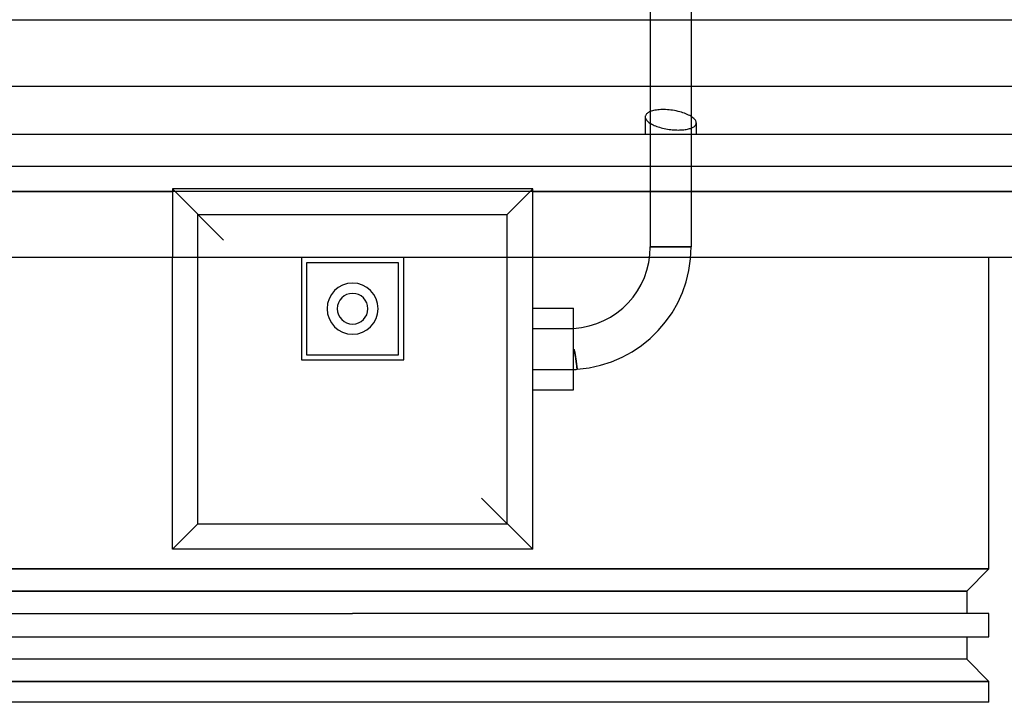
# Model space of a CAD drawing. Header units: millimetres. Extents: x -235 to 235, y -266 to 0.
# Tile 2 of 4: x -65 to 128, y -266 to -132. Entities that reach past the tile are written whole.
import ezdxf

# ---------------------------------------------------------------- set-up
doc = ezdxf.new("R2010")
doc.units = ezdxf.units.MM
doc.layers.add('HIDDEN', color=7, linetype='Continuous')
doc.layers.add('THICK', color=7, linetype='Continuous')

msp = doc.modelspace()

# ---------------------------------------------------------------- linework, layer by layer
at = {"layer": 'HIDDEN'}
for p, q in [((58.25, -39.38), (58.25, -176.9)), ((66.25, -39.38), (66.25, -176.9)), ((58.9, -150.24), (58.66, -150.3)), ((59.16, -150.18), (58.9, -150.24)), ((59.43, -150.14), (59.16, -150.18)), ((59.72, -150.1), (59.43, -150.14)), ((60.01, -150.07), (59.72, -150.1)), ((60.31, -150.06), (60.01, -150.07)), ((60.62, -150.05), (60.31, -150.06)), ((60.93, -150.05), (60.62, -150.05)), ((61.25, -150.06), (60.93, -150.05)), ((61.58, -150.08), (61.25, -150.06)), ((61.91, -150.1), (61.58, -150.08)), ((62.25, -150.14), (61.91, -150.1)), ((62.61, -150.19), (62.25, -150.14)), ((62.97, -150.25), (62.61, -150.19)), ((57.26, -151.36), (57.25, -151.48)), ((57.25, -151.47), (57.25, -154.84)), ((57.25, -151.48), (57.26, -151.6)), ((57.29, -151.24), (57.26, -151.36)), ((57.26, -151.6), (57.29, -151.72)), ((57.34, -151.12), (57.29, -151.24)), ((57.29, -151.72), (57.34, -151.84)), ((57.41, -151.01), (57.34, -151.12)), ((57.34, -151.84), (57.4, -151.96)), ((57.4, -151.96), (57.48, -152.08)), ((57.5, -150.9), (57.41, -151.01)), ((57.48, -152.08), (57.58, -152.2)), ((57.61, -150.8), (57.5, -150.9)), ((57.74, -150.7), (57.61, -150.8)), ((57.89, -150.61), (57.74, -150.7)), ((58.05, -150.52), (57.89, -150.61)), ((58.23, -150.44), (58.05, -150.52)), ((58.43, -150.37), (58.23, -150.44)), ((58.66, -150.3), (58.43, -150.37)), ((63.33, -150.32), (62.97, -150.25)), ((63.67, -150.39), (63.33, -150.32)), ((64.01, -150.48), (63.67, -150.39)), ((64.32, -150.57), (64.01, -150.48)), ((64.62, -150.66), (64.32, -150.57)), ((64.92, -150.76), (64.62, -150.66)), ((65.2, -150.87), (64.92, -150.76)), ((65.47, -150.99), (65.2, -150.87)), ((65.73, -151.11), (65.47, -150.99)), ((65.97, -151.23), (65.73, -151.11)), ((66.19, -151.36), (65.97, -151.23)), ((66.39, -151.49), (66.19, -151.36)), ((66.58, -151.63), (66.39, -151.49)), ((66.74, -151.76), (66.58, -151.63)), ((66.87, -151.89), (66.74, -151.76)), ((66.99, -152.02), (66.87, -151.89)), ((67.06, -152.13), (66.99, -152.02)), ((67.13, -152.23), (67.06, -152.13)), ((57.58, -152.2), (57.7, -152.32)), ((57.7, -152.32), (57.84, -152.44)), ((57.84, -152.44), (57.99, -152.56)), ((57.99, -152.56), (58.16, -152.68)), ((58.16, -152.68), (58.35, -152.8)), ((58.35, -152.8), (58.56, -152.92)), ((58.56, -152.92), (58.78, -153.03)), ((58.78, -153.03), (59.02, -153.14)), ((59.02, -153.14), (59.26, -153.24)), ((59.26, -153.24), (59.52, -153.34)), ((59.52, -153.34), (59.78, -153.43)), ((59.78, -153.43), (60.05, -153.51)), ((60.05, -153.51), (60.34, -153.59)), ((60.34, -153.59), (60.64, -153.67)), ((60.64, -153.67), (60.95, -153.74)), ((60.95, -153.74), (61.26, -153.81)), ((61.26, -153.81), (61.59, -153.87)), ((61.59, -153.87), (61.92, -153.92)), ((61.92, -153.92), (62.25, -153.96)), ((62.25, -153.96), (62.55, -153.99)), ((62.55, -153.99), (62.85, -154.02)), ((62.85, -154.02), (63.14, -154.03)), ((63.14, -154.03), (63.43, -154.04)), ((63.43, -154.04), (63.71, -154.05)), ((63.71, -154.05), (63.98, -154.04)), ((63.98, -154.04), (64.25, -154.04)), ((64.25, -154.04), (64.52, -154.02)), ((64.52, -154.02), (64.78, -154)), ((64.78, -154), (65.04, -153.97)), ((65.04, -153.97), (65.28, -153.93)), ((65.28, -153.93), (65.51, -153.89)), ((65.51, -153.89), (65.73, -153.84)), ((65.73, -153.84), (65.94, -153.78)), ((65.94, -153.78), (66.13, -153.72)), ((66.13, -153.72), (66.31, -153.65)), ((66.31, -153.65), (66.47, -153.58)), ((66.47, -153.58), (66.62, -153.51)), ((66.62, -153.51), (66.75, -153.43)), ((66.75, -153.43), (66.86, -153.35)), ((66.86, -153.35), (66.96, -153.26)), ((66.96, -153.26), (67.05, -153.17)), ((67.05, -153.17), (67.12, -153.07)), ((67.12, -153.07), (67.18, -152.98)), ((67.18, -152.34), (67.13, -152.23)), ((67.22, -152.45), (67.18, -152.34)), ((67.18, -152.98), (67.22, -152.87)), ((67.24, -152.55), (67.22, -152.45)), ((67.22, -152.87), (67.24, -152.77)), ((67.25, -152.66), (67.24, -152.55)), ((67.24, -152.77), (67.25, -152.66)), ((67.25, -152.66), (67.25, -154.84)), ((35.25, -165.57), (-35.25, -165.57)), ((-35.25, -165.57), (-35.25, -165.66)), ((-35.25, -165.57), (-25.25, -175.57)), ((-35.25, -165.57), (-35.25, -165.57)), ((30.25, -170.57), (35.25, -165.57)), ((35.25, -165.66), (35.25, -165.57)), ((35.25, -165.57), (35.25, -165.57)), ((-197.4, -166.1), (-35.25, -166.1)), ((-35.25, -165.66), (-35.25, -165.75)), ((-35.25, -165.75), (-35.25, -165.84)), ((-35.25, -165.84), (-35.25, -165.93)), ((-35.25, -165.93), (-35.25, -166.02)), ((-35.25, -166.02), (-35.25, -166.1)), ((-35.25, -166.1), (-35.25, -179)), ((35.25, -165.75), (35.25, -165.66)), ((35.25, -165.84), (35.25, -165.75)), ((35.25, -165.93), (35.25, -165.84)), ((35.25, -166.02), (35.25, -165.93)), ((35.25, -166.1), (35.25, -166.02)), ((35.25, -166.1), (197.4, -166.1)), ((35.25, -179), (35.25, -166.1)), ((-30.25, -170.57), (30.25, -170.57)), ((-30.25, -231.07), (-30.25, -170.57)), ((30.25, -231.07), (30.25, -170.57)), ((58.25, -176.9), (62.25, -176.9)), ((62.25, -176.9), (58.25, -176.9)), ((62.25, -176.9), (66.25, -176.9)), ((66.25, -176.9), (62.25, -176.9)), ((-35.25, -236.07), (-35.25, -179)), ((-35.25, -179), (-35.25, -179)), ((-10, -179), (-10, -199)), ((-10, -179), (-10, -179)), ((10, -179), (10, -179)), ((10, -199), (10, -179)), ((35.25, -179), (35.25, -179)), ((35.25, -236.07), (35.25, -179)), ((-9, -180), (-9, -198)), ((-9, -180), (-9, -180)), ((9, -180), (-9, -180)), ((9, -180), (9, -180)), ((9, -198), (9, -180)), ((35.25, -188.9), (43.25, -188.9)), ((43.25, -192.9), (43.25, -188.9)), ((35.25, -192.9), (43.25, -192.9)), ((35.25, -192.9), (43.25, -192.9)), ((43.25, -200.9), (43.25, -192.9)), ((-9, -198), (-9, -198)), ((-9, -198), (9, -198)), ((9, -198), (9, -198)), ((43.35, -197.04), (43.25, -196.89)), ((43.25, -196.89), (43.32, -196.98)), ((43.32, -196.98), (43.37, -197.1)), ((43.4, -197.22), (43.35, -197.04)), ((43.37, -197.1), (43.4, -197.22)), ((43.44, -197.4), (43.4, -197.22)), ((43.4, -197.22), (43.43, -197.35)), ((43.43, -197.35), (43.45, -197.47)), ((43.48, -197.58), (43.44, -197.4)), ((43.45, -197.47), (43.48, -197.6)), ((43.51, -197.76), (43.48, -197.58)), ((43.48, -197.6), (43.5, -197.72)), ((43.5, -197.72), (43.52, -197.83)), ((43.54, -197.93), (43.51, -197.76)), ((43.52, -197.83), (43.54, -197.95)), ((43.57, -198.1), (43.54, -197.93)), ((43.54, -197.95), (43.56, -198.07)), ((43.56, -198.07), (43.58, -198.19)), ((43.59, -198.28), (43.57, -198.1)), ((43.58, -198.19), (43.6, -198.31)), ((43.62, -198.45), (43.59, -198.28)), ((43.6, -198.31), (43.62, -198.43)), ((-10, -199), (-10, -199)), ((-10, -199), (10, -199)), ((10, -199), (10, -199)), ((43.62, -198.43), (43.63, -198.54)), ((43.65, -198.63), (43.62, -198.45)), ((43.63, -198.54), (43.65, -198.66)), ((43.67, -198.79), (43.65, -198.63)), ((43.65, -198.66), (43.67, -198.77)), ((43.67, -198.77), (43.68, -198.88)), ((43.69, -198.95), (43.67, -198.79)), ((43.68, -198.88), (43.7, -198.99)), ((43.71, -199.11), (43.69, -198.95)), ((43.7, -198.99), (43.71, -199.09)), ((43.71, -199.09), (43.73, -199.19)), ((43.73, -199.25), (43.71, -199.11)), ((43.73, -199.19), (43.74, -199.29)), ((43.75, -199.39), (43.73, -199.25)), ((43.74, -199.29), (43.75, -199.38)), ((43.75, -199.38), (43.76, -199.48)), ((43.77, -199.53), (43.75, -199.39)), ((43.76, -199.48), (43.78, -199.57)), ((43.79, -199.66), (43.77, -199.53)), ((43.78, -199.57), (43.79, -199.66)), ((43.8, -199.79), (43.79, -199.66)), ((43.79, -199.66), (43.8, -199.75)), ((43.8, -199.75), (43.81, -199.84)), ((43.82, -199.92), (43.8, -199.79)), ((43.81, -199.84), (43.82, -199.92)), ((43.84, -200.03), (43.82, -199.92)), ((43.82, -199.92), (43.83, -200)), ((43.83, -200), (43.84, -200.08)), ((43.85, -200.14), (43.84, -200.03)), ((43.84, -200.08), (43.85, -200.15)), ((43.86, -200.25), (43.85, -200.14)), ((43.85, -200.15), (43.86, -200.22)), ((43.86, -200.22), (43.87, -200.29)), ((43.87, -200.34), (43.86, -200.25)), ((43.87, -200.29), (43.88, -200.35)), ((35.25, -200.9), (43.25, -200.9)), ((35.25, -200.9), (43.25, -200.9)), ((43.25, -204.9), (43.25, -200.9)), ((43.88, -200.42), (43.87, -200.34)), ((43.88, -200.35), (43.88, -200.4)), ((43.88, -200.4), (43.89, -200.46)), ((43.89, -200.5), (43.88, -200.42)), ((43.89, -200.46), (43.9, -200.51)), ((43.9, -200.57), (43.89, -200.5)), ((43.9, -200.51), (43.9, -200.56)), ((43.9, -200.56), (43.91, -200.6)), ((43.91, -200.63), (43.9, -200.57)), ((43.91, -200.6), (43.91, -200.64)), ((43.92, -200.69), (43.91, -200.63)), ((43.91, -200.64), (43.92, -200.68)), ((43.92, -200.68), (43.92, -200.71)), ((43.92, -200.73), (43.92, -200.69)), ((43.92, -200.71), (43.92, -200.74)), ((43.93, -200.77), (43.92, -200.73)), ((43.92, -200.74), (43.93, -200.77)), ((43.93, -200.8), (43.93, -200.77)), ((43.93, -200.77), (43.93, -200.79)), ((43.93, -200.79), (43.93, -200.81)), ((43.93, -200.82), (43.93, -200.8)), ((43.93, -200.81), (43.93, -200.82)), ((43.94, -200.84), (43.93, -200.82)), ((43.93, -200.82), (43.94, -200.83)), ((43.94, -200.83), (43.94, -200.84)), ((43.94, -200.84), (43.94, -200.84)), ((43.94, -200.84), (43.94, -200.84)), ((35.25, -204.9), (43.25, -204.9)), ((35.25, -236.07), (25.25, -226.07)), ((-30.25, -231.07), (-35.25, -236.07)), ((-30.25, -231.07), (30.25, -231.07)), ((35.25, -236.07), (-35.25, -236.07)), ((-35.25, -236.07), (-35.25, -236.07)), ((35.25, -236.07), (35.25, -236.07)), ((0, -239.9), (-124.5, -239.9)), ((124.5, -239.9), (0, -239.9)), ((-120.15, -244.25), (120.15, -244.25)), ((120.15, -257.55), (-120.15, -257.55)), ((-124.5, -261.9), (0, -261.9)), ((0, -261.9), (124.5, -261.9))]:
    msp.add_line(p, q, dxfattribs=at)
for centre, radius, start, end in [((42.25, -176.9), 16, 273.5833, 0), ((42.25, -176.9), 24, 274.0291, 0), ((0, -189), 5, 90, 270), ((0, -189), 5, 270, 90), ((0, -189), 3, 90, 180), ((0, -189), 3, 270, 90), ((0, -189), 3, 180, 270), ((43.25, -196.9), 4, 270, 279.8794)]:
    msp.add_arc(centre, radius, start, end, dxfattribs=at)
at = {"layer": 'THICK'}
for p, q in [((-216.2, -132.46), (0, -132.46)), ((0, -132.46), (216.2, -132.46)), ((-192.7, -145.44), (0, -145.44)), ((0, -145.44), (192.7, -145.44)), ((-216.2, -154.84), (0, -154.84)), ((0, -154.84), (216.2, -154.84)), ((-192.4, -161.1), (192.4, -161.1)), ((0, -166.1), (-197.4, -166.1)), ((197.4, -166.1), (0, -166.1)), ((0, -179), (-197.4, -179)), ((197.4, -179), (0, -179)), ((124.5, -239.9), (124.5, -179)), ((-124.5, -239.9), (0, -239.9)), ((0, -239.9), (124.5, -239.9)), ((124.5, -239.9), (120.15, -244.25)), ((120.15, -244.25), (-120.15, -244.25)), ((120.15, -244.25), (120.15, -248.6)), ((-124.5, -248.6), (0, -248.6)), ((124.5, -248.6), (0, -248.6)), ((124.5, -253.2), (124.5, -248.6)), ((-124.5, -253.2), (0, -253.2)), ((0, -253.2), (124.5, -253.2)), ((120.15, -253.2), (120.15, -257.55)), ((120.15, -257.55), (-120.15, -257.55)), ((120.15, -257.55), (124.5, -261.9)), ((0, -261.9), (-124.5, -261.9)), ((124.5, -261.9), (0, -261.9)), ((124.5, -266), (124.5, -261.9)), ((0, -266), (-124.5, -266)), ((124.5, -266), (0, -266))]:
    msp.add_line(p, q, dxfattribs=at)

doc.saveas('drawing.dxf')
